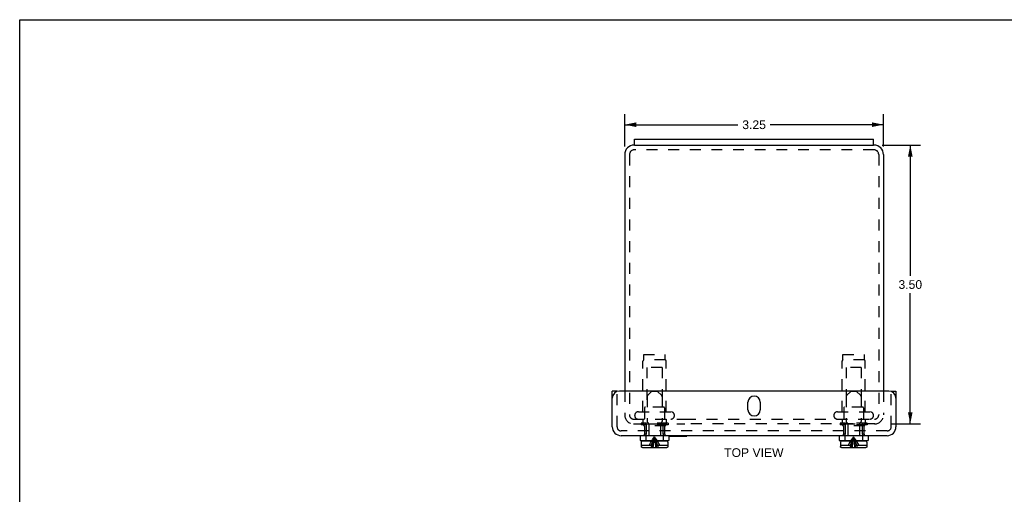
# Model space of a CAD drawing. Header units: inches. Extents: x 0 to 24.7, y 0 to 16.
# Tile 2 of 3: x 0 to 12.4, y 10 to 16. Entities that reach past the tile are written whole.
import ezdxf

# ---------------------------------------------------------------- set-up
doc = ezdxf.new("R2010")
doc.units = ezdxf.units.IN
doc.header["$LTSCALE"] = 1.36
doc.header["$MEASUREMENT"] = 0
doc.linetypes.add('HIDDEN', pattern=[0.2, 0.1, -0.1])
doc.layers.get('0').update_dxf_attribs({"linetype": 'CONTINUOUS'})
for name, color, linetype in [('DEFAULT_2', 8, 'HIDDEN'), ('DIMENSIONS', 7, 'CONTINUOUS'), ('DOOR_ASSEMBLY', 7, 'CONTINUOUS')]:
    doc.layers.add(name, color=color, linetype=linetype)
doc.styles.get("Standard").update_dxf_attribs({"font": 'arial.ttf'})
doc.dimstyles.new('DIMSTYLE_2', dxfattribs={"dimtxt": 0.109091, "dimasz": 0.145455, "dimexe": 0.09, "dimexo": 0.07, "dimgap": 0.0375, "dimtad": 0, "dimtih": 1, "dimtoh": 1, "dimzin": 4, "dimdsep": 46, "dimtxsty": 'Standard', "dimblk": '_FILLED', "dimblk1": '_FILLED', "dimblk2": '_FILLED', "dimcen": 0.09, "dimadec": 3, "dimazin": 1, "dimtfac": 1, "dimtdec": 3, "dimtofl": 0, "dimtmove": 0, "dimatfit": 3, "dimldrblk": '_FILLED', "dimfxl": 0, "dimtolj": 1, "dimtzin": 4, "dimarcsym": 0})

# ---------------------------------------------------------------- blocks, each defined once
blk = doc.blocks.new('_FILLED')
at = {"color": 0, "linetype": 'ByBlock'}
blk.add_solid([(0, 0), (-1, 0.2), (-1, -0.2)], dxfattribs=at)
blk = doc.blocks.new('*D9')
at = {"layer": 'DIMENSIONS', "color": 2, "linetype": 'Continuous'}
for p, q in [((7.597, 14.407), (7.597, 14.813)), ((10.847, 14.407), (10.847, 14.813)), ((7.597, 14.682), (9.019, 14.682)), ((10.847, 14.682), (9.425, 14.682))]:
    blk.add_line(p, q, dxfattribs=at)
at = {"layer": 'DIMENSIONS', "color": 2, "linetype": 'Continuous', "xscale": 0.1454545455, "yscale": 0.1454545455, "zscale": 0.1454545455, "rotation": 180}
blk.add_blockref('_FILLED', (7.597, 14.682), dxfattribs=at)
at = {"layer": 'DIMENSIONS', "color": 2, "linetype": 'Continuous', "xscale": 0.1454545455, "yscale": 0.1454545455, "zscale": 0.1454545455}
blk.add_blockref('_FILLED', (10.847, 14.682), dxfattribs=at)
at = {"layer": 'DIMENSIONS', "color": 2, "linetype": 'Continuous', "insert": (9.222, 14.736), "char_height": 0.1091, "width": 0.29645, "attachment_point": 2, "line_spacing_factor": 0.9}
blk.add_mtext('3.25', dxfattribs=at)
blk = doc.blocks.new('*D15')
at = {"layer": 'DIMENSIONS', "color": 2, "linetype": 'Continuous'}
for p, q in [((10.829, 14.426), (11.313, 14.426)), ((11.183, 14.426), (11.183, 12.785)), ((11.183, 10.926), (11.183, 12.567)), ((10.934, 10.926), (11.313, 10.926))]:
    blk.add_line(p, q, dxfattribs=at)
at = {"layer": 'DIMENSIONS', "color": 2, "linetype": 'Continuous', "xscale": 0.1454545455, "yscale": 0.1454545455, "zscale": 0.1454545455}
for p, rotation in [((11.183, 14.426), 90), ((11.183, 10.926), 270)]:
    blk.add_blockref('_FILLED', p, dxfattribs=dict(at, rotation=rotation))
at = {"layer": 'DIMENSIONS', "color": 2, "linetype": 'Continuous', "insert": (11.183, 12.73), "char_height": 0.1091, "width": 0.29645, "attachment_point": 2, "line_spacing_factor": 0.9}
blk.add_mtext('3.50', dxfattribs=at)

msp = doc.modelspace()

# ---------------------------------------------------------------- linework, layer by layer
at = {"color": 7, "linetype": 'Continuous'}
for p, q in [((0, 0), (0, 16)), ((0, 16), (24.7273, 16)), ((7.7219, 14.4256), (7.7219, 14.5006)), ((10.7219, 14.4256), (10.7219, 14.5006)), ((7.7219, 14.4256), (10.7219, 14.4256))]:
    msp.add_line(p, q, dxfattribs=at)
at = {"color": 3, "linetype": 'Continuous'}
for p, q in [((7.7219, 14.5006), (10.7219, 14.5006)), ((7.7219, 14.4256), (7.7169, 14.4256)), ((10.7269, 14.4256), (10.7219, 14.4256)), ((7.5969, 14.3056), (7.5969, 11.3376)), ((10.8469, 14.3056), (10.8469, 11.3376))]:
    msp.add_line(p, q, dxfattribs=at)
for centre, start, end in [((7.7169, 14.3056), 90, 180), ((10.7269, 14.3056), 0, 90)]:
    msp.add_arc(centre, 0.12, start, end, dxfattribs=at)
at = {"layer": 'DEFAULT_2', "color": 8, "linetype": 'HIDDEN'}
for p, q in [((10.7269, 14.3656), (7.7169, 14.3656)), ((7.6569, 14.3056), (7.6569, 11.0406)), ((10.7869, 14.3056), (10.7869, 11.0406)), ((7.8369, 11.7291), (7.8369, 11.7981)), ((7.8369, 11.7981), (8.1069, 11.7981)), ((8.1069, 11.7291), (8.1069, 11.7981)), ((10.3369, 11.7981), (10.6069, 11.7981)), ((10.3369, 11.7291), (10.3369, 11.7981)), ((10.6069, 11.7291), (10.6069, 11.7981)), ((7.8259, 11.0781), (7.8259, 11.7112)), ((8.1069, 11.7291), (7.8369, 11.7291)), ((7.8769, 11.6356), (7.8769, 11.1356)), ((8.0669, 11.6356), (7.8769, 11.6356)), ((8.0669, 11.6356), (8.0669, 11.1356)), ((8.1179, 11.0781), (8.1179, 11.7112)), ((10.3259, 11.0781), (10.3259, 11.7112)), ((10.6069, 11.7291), (10.3369, 11.7291)), ((10.5669, 11.6356), (10.3769, 11.6356)), ((10.3769, 11.6356), (10.3769, 11.1356)), ((10.5669, 11.6356), (10.5669, 11.1356)), ((10.6179, 11.0781), (10.6179, 11.7112)), ((7.5969, 11.3376), (7.5969, 11.0376)), ((10.8469, 11.3376), (10.8469, 11.0406)), ((8.0869, 11.1356), (7.8569, 11.1356)), ((10.5869, 11.1356), (10.3569, 11.1356)), ((7.6569, 11.0406), (7.6569, 11.0376)), ((7.7682, 11.0781), (8.1757, 11.0781)), ((7.8469, 11.1256), (7.8469, 10.9156)), ((8.0969, 11.1256), (8.0969, 10.9156)), ((10.2682, 11.0781), (10.6757, 11.0781)), ((10.3469, 11.1256), (10.3469, 10.9156)), ((10.5969, 11.1256), (10.5969, 10.9156)), ((7.7089, 10.9856), (8.353, 10.9856)), ((7.7089, 10.9256), (8.353, 10.9256)), ((8.1419, 10.9336), (7.8019, 10.9336)), ((7.8019, 10.9336), (7.8019, 10.9156)), ((8.1419, 10.9156), (7.8019, 10.9156)), ((7.8259, 10.9856), (7.8259, 10.9436)), ((8.1179, 10.9856), (8.1179, 10.9436)), ((8.1419, 10.9336), (8.1419, 10.9156)), ((8.3532, 10.9856), (10.7349, 10.9856)), ((10.7398, 10.9256), (8.3532, 10.9256)), ((10.6419, 10.9336), (10.3019, 10.9336)), ((10.3019, 10.9336), (10.3019, 10.9156)), ((10.6419, 10.9156), (10.3019, 10.9156)), ((10.3259, 10.9856), (10.3259, 10.9436)), ((10.6179, 10.9856), (10.6179, 10.9436)), ((10.6419, 10.9336), (10.6419, 10.9156))]:
    msp.add_line(p, q, dxfattribs=at)
for centre, radius, start, end in [((7.7169, 14.3056), 0.06, 90, 180), ((10.7269, 14.3056), 0.06, 0, 90), ((7.8459, 11.7112), 0.02, 116.74368, 180), ((8.0979, 11.7112), 0.02, 0, 63.25632), ((10.3459, 11.7112), 0.02, 116.74368, 180), ((10.5979, 11.7112), 0.02, 0, 63.25632), ((7.8569, 11.1256), 0.01, 90, 180), ((8.0869, 11.1256), 0.01, 0, 90), ((10.3569, 11.1256), 0.01, 90, 180), ((10.5869, 11.1256), 0.01, 0, 90), ((7.7089, 11.0376), 0.112, 180, 270), ((7.7089, 11.0376), 0.052, 180, 270), ((7.7682, 11.0318), 0.0462, 90, 270), ((8.1757, 11.0318), 0.0462, 270, 90), ((10.2682, 11.0318), 0.0462, 90, 270), ((10.6757, 11.0318), 0.0462, 270, 90), ((10.7349, 11.0376), 0.112, 270, 360), ((10.7349, 11.0376), 0.052, 270, 360), ((7.8159, 10.9436), 0.01, 270, 360), ((8.1279, 10.9436), 0.01, 180, 270), ((10.3159, 10.9436), 0.01, 270, 360), ((10.6279, 10.9436), 0.01, 180, 270)]:
    msp.add_arc(centre, radius, start, end, dxfattribs=at)
at = {"layer": 'DOOR_ASSEMBLY', "color": 3, "linetype": 'Continuous'}
for p, q in [((7.4407, 10.8896), (7.4407, 11.3376)), ((10.9132, 11.3376), (7.5307, 11.3376)), ((11.0032, 11.3376), (11.0032, 10.8896)), ((9.1438, 11.1032), (9.1438, 11.197)), ((9.3, 11.197), (9.3, 11.1032)), ((10.8912, 10.7776), (7.5527, 10.7776))]:
    msp.add_line(p, q, dxfattribs=at)
at = {"layer": 'DOOR_ASSEMBLY', "color": 7, "linetype": 'Continuous'}
for p, q in [((7.5007, 11.3376), (7.4407, 11.3376)), ((10.9432, 11.3376), (11.0032, 11.3376)), ((7.7909, 10.7776), (7.7909, 10.7151)), ((8.1529, 10.7776), (8.1529, 10.7151)), ((8.1529, 10.7736), (8.3787, 10.7736)), ((8.3787, 10.7736), (8.3787, 10.7776)), ((10.2909, 10.7776), (10.2909, 10.7151)), ((10.6529, 10.7776), (10.6529, 10.7151)), ((7.7909, 10.7151), (8.1529, 10.7151)), ((7.8049, 10.6951), (7.8049, 10.6601)), ((7.8057, 10.6601), (7.8049, 10.6601)), ((7.8057, 10.6601), (7.8057, 10.6421)), ((8.1239, 10.7101), (7.8199, 10.7101)), ((7.8989, 10.7151), (7.8989, 10.7101)), ((8.0449, 10.7151), (8.0449, 10.7101)), ((8.1389, 10.6601), (8.1381, 10.6601)), ((8.1381, 10.6601), (8.1381, 10.6421)), ((8.1389, 10.6951), (8.1389, 10.6601)), ((10.2909, 10.7151), (10.6529, 10.7151)), ((10.3049, 10.6951), (10.3049, 10.6601)), ((10.3057, 10.6601), (10.3049, 10.6601)), ((10.3057, 10.6601), (10.3057, 10.6421)), ((10.6239, 10.7101), (10.3199, 10.7101)), ((10.3989, 10.7151), (10.3989, 10.7101)), ((10.5449, 10.7151), (10.5449, 10.7101)), ((10.6389, 10.6601), (10.6381, 10.6601)), ((10.6381, 10.6601), (10.6381, 10.6421)), ((10.6389, 10.6951), (10.6389, 10.6601)), ((8.123, 10.6271), (7.8208, 10.6271)), ((10.623, 10.6271), (10.3208, 10.6271))]:
    msp.add_line(p, q, dxfattribs=at)
at = {"layer": 'DOOR_ASSEMBLY', "color": 8, "linetype": 'HIDDEN'}
for p, q in [((7.5007, 10.8896), (7.5007, 11.3376)), ((7.8779, 11.2699), (7.8779, 10.9563)), ((7.9389, 11.3371), (7.8823, 11.2805)), ((7.9389, 11.3371), (8.0049, 11.3371)), ((8.0049, 11.3371), (8.0615, 11.2805)), ((8.0659, 11.2699), (8.0659, 10.9563)), ((10.3779, 11.2699), (10.3779, 10.9563)), ((10.4389, 11.3371), (10.3823, 11.2805)), ((10.4389, 11.3371), (10.5049, 11.3371)), ((10.5049, 11.3371), (10.5615, 11.2805)), ((10.5659, 11.2699), (10.5659, 10.9563)), ((10.9432, 10.8896), (10.9432, 11.3376)), ((7.84, 10.9104), (7.8321, 10.9026)), ((8.1117, 10.9026), (7.8321, 10.9026)), ((7.8477, 10.9179), (7.84, 10.9103)), ((7.8454, 10.9026), (7.8454, 10.7951)), ((7.8477, 10.9178), (7.8552, 10.9251)), ((7.8552, 10.9251), (8.0886, 10.9251)), ((7.8661, 10.9251), (7.8661, 10.7951)), ((7.8945, 10.9335), (7.8823, 10.9457)), ((7.8989, 10.9229), (7.8989, 10.7151)), ((8.0449, 10.9229), (8.0449, 10.7151)), ((8.0493, 10.9335), (8.0615, 10.9457)), ((8.0777, 10.9251), (8.0777, 10.7951)), ((8.0961, 10.9178), (8.0886, 10.9251)), ((8.1038, 10.9103), (8.0961, 10.9179)), ((8.0984, 10.9026), (8.0984, 10.7951)), ((8.1038, 10.9104), (8.1117, 10.9026)), ((10.34, 10.9104), (10.3321, 10.9026)), ((10.6117, 10.9026), (10.3321, 10.9026)), ((10.3477, 10.9179), (10.34, 10.9103)), ((10.3454, 10.9026), (10.3454, 10.7951)), ((10.3477, 10.9178), (10.3552, 10.9251)), ((10.3552, 10.9251), (10.5886, 10.9251)), ((10.3661, 10.9251), (10.3661, 10.7951)), ((10.3945, 10.9335), (10.3823, 10.9457)), ((10.3989, 10.9229), (10.3989, 10.7151)), ((10.5449, 10.9229), (10.5449, 10.7151)), ((10.5493, 10.9335), (10.5615, 10.9457)), ((10.5777, 10.9251), (10.5777, 10.7951)), ((10.5961, 10.9178), (10.5886, 10.9251)), ((10.6038, 10.9103), (10.5961, 10.9179)), ((10.5984, 10.9026), (10.5984, 10.7951)), ((10.6038, 10.9104), (10.6117, 10.9026)), ((10.8912, 10.8376), (7.5527, 10.8376)), ((7.8661, 10.7951), (7.8419, 10.7951)), ((7.8419, 10.7951), (7.8419, 10.7776)), ((7.8619, 10.7951), (7.8619, 10.7151)), ((8.1019, 10.7951), (8.0777, 10.7951)), ((8.0819, 10.7951), (8.0819, 10.7151)), ((8.1019, 10.7951), (8.1019, 10.7776)), ((10.3661, 10.7951), (10.3419, 10.7951)), ((10.3419, 10.7951), (10.3419, 10.7776)), ((10.3619, 10.7951), (10.3619, 10.7151)), ((10.6019, 10.7951), (10.5777, 10.7951)), ((10.5819, 10.7951), (10.5819, 10.7151)), ((10.6019, 10.7951), (10.6019, 10.7776)), ((7.8057, 10.6601), (7.9393, 10.6601)), ((7.8058, 10.6406), (7.806, 10.6392)), ((7.8069, 10.6364), (7.8069, 10.6363)), ((7.8075, 10.635), (7.8075, 10.635)), ((7.8083, 10.6338), (7.8083, 10.6337)), ((7.9263, 10.6956), (7.9368, 10.7131)), ((8.0045, 10.6601), (8.1381, 10.6601)), ((8.0175, 10.6956), (8.007, 10.7131)), ((8.1355, 10.6337), (8.1356, 10.6338)), ((8.1363, 10.635), (8.1363, 10.635)), ((8.1369, 10.6363), (8.1369, 10.6364)), ((10.3057, 10.6601), (10.4393, 10.6601)), ((10.3058, 10.6406), (10.306, 10.6392)), ((10.3069, 10.6364), (10.3069, 10.6363)), ((10.3075, 10.635), (10.3075, 10.635)), ((10.3083, 10.6338), (10.3083, 10.6337)), ((10.4263, 10.6956), (10.4368, 10.7131)), ((10.4451, 10.6956), (10.4513, 10.7131)), ((10.5045, 10.6601), (10.6381, 10.6601)), ((10.5175, 10.6956), (10.507, 10.7131)), ((10.6355, 10.6337), (10.6356, 10.6338)), ((10.6363, 10.635), (10.6363, 10.635)), ((10.6369, 10.6363), (10.6369, 10.6364)), ((7.8092, 10.6326), (7.8092, 10.6326)), ((7.8101, 10.6315), (7.8102, 10.6315)), ((7.8112, 10.6305), (7.8113, 10.6305)), ((7.8124, 10.6296), (7.8124, 10.6296)), ((7.8137, 10.6289), (7.8137, 10.6289)), ((7.815, 10.6282), (7.8151, 10.6282)), ((8.1245, 10.6272), (8.1259, 10.6274)), ((8.1288, 10.6282), (8.1288, 10.6282)), ((8.1301, 10.6289), (8.1301, 10.6289)), ((8.1314, 10.6296), (8.1314, 10.6296)), ((8.1326, 10.6305), (8.1326, 10.6305)), ((8.1337, 10.6315), (8.1337, 10.6315)), ((8.1347, 10.6326), (8.1347, 10.6326)), ((10.3092, 10.6326), (10.3092, 10.6326)), ((10.3101, 10.6315), (10.3102, 10.6315)), ((10.3112, 10.6305), (10.3113, 10.6305)), ((10.3124, 10.6296), (10.3124, 10.6296)), ((10.3137, 10.6289), (10.3137, 10.6289)), ((10.315, 10.6282), (10.3151, 10.6282)), ((10.3193, 10.6272), (10.3193, 10.6272)), ((10.6245, 10.6272), (10.6259, 10.6274)), ((10.6288, 10.6282), (10.6288, 10.6282)), ((10.6301, 10.6289), (10.6301, 10.6289)), ((10.6314, 10.6296), (10.6314, 10.6296)), ((10.6326, 10.6305), (10.6326, 10.6305)), ((10.6337, 10.6315), (10.6337, 10.6315)), ((10.6347, 10.6326), (10.6347, 10.6326))]:
    msp.add_line(p, q, dxfattribs=at)
for points in [[(7.9339, 10.6601), (7.9393, 10.678), (7.9451, 10.6956), (7.9513, 10.7131), (7.9578, 10.7303), (7.9647, 10.7473), (7.9719, 10.7641)], [(7.9368, 10.7131), (7.9479, 10.7303), (7.9596, 10.7473), (7.9719, 10.7641)], [(7.9442, 10.6271), (7.948, 10.6508), (7.952, 10.6742), (7.9565, 10.6973), (7.9613, 10.7199), (7.9664, 10.7422), (7.9719, 10.7641)], [(7.9627, 10.6973), (7.9656, 10.7199), (7.9686, 10.7422), (7.9719, 10.7641)], [(8.007, 10.7131), (7.9959, 10.7303), (7.9842, 10.7473), (7.9719, 10.7641)], [(7.9925, 10.7131), (7.986, 10.7303), (7.9791, 10.7473), (7.9719, 10.7641)], [(7.9996, 10.6271), (7.9959, 10.6508), (7.9918, 10.6742), (7.9874, 10.6973), (7.9826, 10.7199), (7.9774, 10.7422), (7.9719, 10.7641)], [(7.9811, 10.6973), (7.9783, 10.7199), (7.9752, 10.7422), (7.9719, 10.7641)], [(10.4368, 10.7131), (10.4479, 10.7303), (10.4596, 10.7473), (10.4719, 10.7641)], [(10.4442, 10.6271), (10.448, 10.6508), (10.452, 10.6742), (10.4565, 10.6973), (10.4613, 10.7199), (10.4664, 10.7422), (10.4719, 10.7641)], [(10.4513, 10.7131), (10.4578, 10.7303), (10.4647, 10.7473), (10.4719, 10.7641)], [(10.4627, 10.6973), (10.4656, 10.7199), (10.4686, 10.7422), (10.4719, 10.7641)], [(10.507, 10.7131), (10.4959, 10.7303), (10.4842, 10.7473), (10.4719, 10.7641)], [(10.5099, 10.6601), (10.5045, 10.678), (10.4987, 10.6956), (10.4925, 10.7131), (10.486, 10.7303), (10.4791, 10.7473), (10.4719, 10.7641)], [(10.4996, 10.6271), (10.4959, 10.6508), (10.4918, 10.6742), (10.4874, 10.6973), (10.4826, 10.7199), (10.4774, 10.7422), (10.4719, 10.7641)], [(10.4811, 10.6973), (10.4783, 10.7199), (10.4752, 10.7422), (10.4719, 10.7641)], [(7.9072, 10.6601), (7.9164, 10.678), (7.9263, 10.6956)], [(7.9393, 10.6601), (7.9369, 10.6549), (7.9345, 10.6496), (7.9321, 10.6442), (7.9297, 10.6386), (7.9273, 10.6329), (7.9249, 10.6271)], [(7.9554, 10.6271), (7.9576, 10.6508), (7.9601, 10.6742), (7.9627, 10.6973)], [(7.9884, 10.6271), (7.9862, 10.6508), (7.9838, 10.6742), (7.9811, 10.6973)], [(8.0099, 10.6601), (8.0045, 10.678), (7.9987, 10.6956), (7.9925, 10.7131)], [(8.0045, 10.6601), (8.0069, 10.6549), (8.0093, 10.6496), (8.0117, 10.6442), (8.0141, 10.6386), (8.0165, 10.6329), (8.0189, 10.6271)], [(8.0367, 10.6601), (8.0274, 10.678), (8.0175, 10.6956)], [(10.4072, 10.6601), (10.4164, 10.678), (10.4263, 10.6956)], [(10.4393, 10.6601), (10.4369, 10.6549), (10.4345, 10.6496), (10.4321, 10.6442), (10.4297, 10.6386), (10.4273, 10.6329), (10.4249, 10.6271)], [(10.4339, 10.6601), (10.4393, 10.678), (10.4451, 10.6956)], [(10.4554, 10.6271), (10.4576, 10.6508), (10.4601, 10.6742), (10.4627, 10.6973)], [(10.4884, 10.6271), (10.4862, 10.6508), (10.4838, 10.6742), (10.4811, 10.6973)], [(10.5045, 10.6601), (10.5069, 10.6549), (10.5093, 10.6496), (10.5117, 10.6442), (10.5141, 10.6386), (10.5165, 10.6329), (10.5189, 10.6271)], [(10.5367, 10.6601), (10.5274, 10.678), (10.5175, 10.6956)]]:
    msp.add_lwpolyline(points, dxfattribs=at)
at = {"layer": 'DOOR_ASSEMBLY', "color": 7, "linetype": 'Continuous'}
for points in [[(7.8208, 10.6271), (7.8193, 10.6272), (7.8179, 10.6274), (7.8164, 10.6277), (7.8151, 10.6282), (7.8137, 10.6289), (7.8124, 10.6296), (7.8113, 10.6305), (7.8102, 10.6315), (7.8092, 10.6326), (7.8083, 10.6337), (7.8075, 10.635), (7.8069, 10.6363), (7.8064, 10.6377), (7.806, 10.6392), (7.8058, 10.6406), (7.8057, 10.6421)], [(8.1381, 10.6421), (8.138, 10.6406), (8.1378, 10.6392), (8.1374, 10.6377), (8.1369, 10.6364), (8.1363, 10.635), (8.1356, 10.6338), (8.1347, 10.6326), (8.1337, 10.6315), (8.1326, 10.6305), (8.1314, 10.6296), (8.1301, 10.6289), (8.1288, 10.6282), (8.1274, 10.6277), (8.1259, 10.6274), (8.1245, 10.6272), (8.123, 10.6271)], [(10.3208, 10.6271), (10.3193, 10.6272), (10.3179, 10.6274), (10.3164, 10.6277), (10.3151, 10.6282), (10.3137, 10.6289), (10.3124, 10.6296), (10.3113, 10.6305), (10.3102, 10.6315), (10.3092, 10.6326), (10.3083, 10.6337), (10.3075, 10.635), (10.3069, 10.6363), (10.3064, 10.6377), (10.306, 10.6392), (10.3058, 10.6406), (10.3057, 10.6421)], [(10.6381, 10.6421), (10.638, 10.6406), (10.6378, 10.6392), (10.6374, 10.6377), (10.6369, 10.6364), (10.6363, 10.635), (10.6356, 10.6338), (10.6347, 10.6326), (10.6337, 10.6315), (10.6326, 10.6305), (10.6314, 10.6296), (10.6301, 10.6289), (10.6288, 10.6282), (10.6274, 10.6277), (10.6259, 10.6274), (10.6245, 10.6272), (10.623, 10.6271)]]:
    msp.add_lwpolyline(points, dxfattribs=at)
at = {"layer": 'DOOR_ASSEMBLY', "color": 3, "linetype": 'Continuous'}
for centre, radius, start, end in [((7.5307, 11.2476), 0.09, 90, 180), ((9.2219, 11.197), 0.0781, 0, 180), ((10.9132, 11.2476), 0.09, 0, 90), ((9.2219, 11.1032), 0.0781, 180, 360), ((7.5527, 10.8896), 0.112, 180, 270), ((10.8912, 10.8896), 0.112, 270, 360)]:
    msp.add_arc(centre, radius, start, end, dxfattribs=at)
at = {"layer": 'DOOR_ASSEMBLY', "color": 8, "linetype": 'HIDDEN'}
for centre, radius, start, end in [((7.8929, 11.2699), 0.015, 134.99999, 180), ((8.0509, 11.2699), 0.015, 0, 45.00001), ((10.3929, 11.2699), 0.015, 134.99999, 180), ((10.5509, 11.2699), 0.015, 0, 45.00001), ((7.5527, 10.8896), 0.052, 180, 270), ((7.8929, 10.9563), 0.015, 180, 224.99995), ((7.8839, 10.9229), 0.015, 0, 44.99994), ((8.0599, 10.9229), 0.015, 135.00006, 180), ((8.0509, 10.9563), 0.015, 315.00005, 360), ((10.3929, 10.9563), 0.015, 180, 224.99995), ((10.3839, 10.9229), 0.015, 0, 44.99994), ((10.5599, 10.9229), 0.015, 135.00006, 180), ((10.5509, 10.9563), 0.015, 315.00005, 360), ((10.8912, 10.8896), 0.052, 270, 360)]:
    msp.add_arc(centre, radius, start, end, dxfattribs=at)
at = {"layer": 'DOOR_ASSEMBLY', "color": 7, "linetype": 'Continuous'}
for centre, start, end in [((7.8199, 10.6951), 90, 180), ((8.1239, 10.6951), 0, 90), ((10.3199, 10.6951), 90, 180), ((10.6239, 10.6951), 0, 90)]:
    msp.add_arc(centre, 0.015, start, end, dxfattribs=at)

# ---------------------------------------------------------------- texts
at = {"layer": 'DIMENSIONS', "color": 2, "linetype": 'Continuous', "insert": (9.2186, 10.6198), "char_height": 0.10909, "width": 0.743359, "attachment_point": 2, "line_spacing_factor": 0.9}
msp.add_mtext('TOP VIEW', dxfattribs=at)

# ---------------------------------------------------------------- dimensions: what is measured, and where the dimension line sits
at = {"layer": 'DIMENSIONS', "color": 2, "linetype": 'Continuous'}
dim = msp.add_linear_dim(base=(10.8469, 14.6816), p1=(7.5969, 14.3374), p2=(10.8469, 14.3374), dimstyle='DIMSTYLE_2', dxfattribs=at)
dim.commit()
dim.dimension.update_dxf_attribs({"geometry": '*D9', "text_midpoint": (9.2222, 14.681), "dimtype": 160})
dim = msp.add_linear_dim(base=(11.1825, 10.9256), p1=(10.7587, 14.4256), p2=(10.8637, 10.9256), angle=270, dimstyle='DIMSTYLE_2', dxfattribs=at)
dim.commit()
dim.dimension.update_dxf_attribs({"geometry": '*D15', "text_midpoint": (11.1824, 12.675), "dimtype": 160})

doc.saveas('drawing.dxf')
